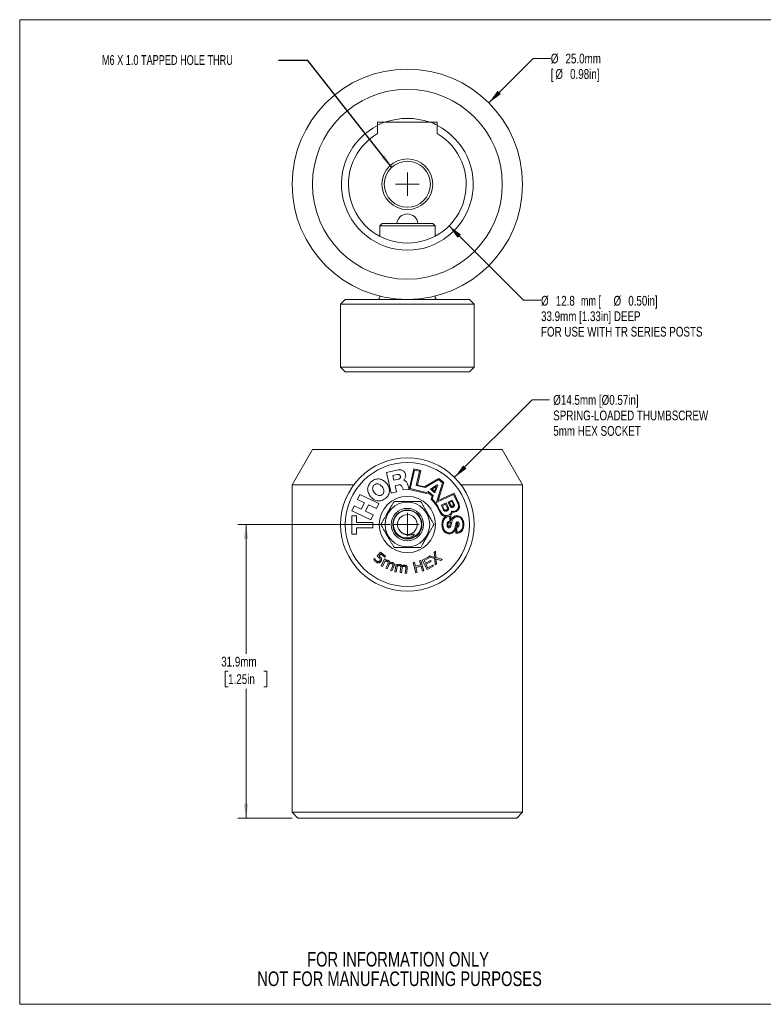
# Model space of a CAD drawing. Header units: millimetres. Extents: x 2 to 278, y 1 to 215.
# Tile 1 of 8: x 2 to 163, y 1 to 215. Entities that reach past the tile are written whole.
import ezdxf

# ---------------------------------------------------------------- set-up
doc = ezdxf.new("R2010")
doc.units = ezdxf.units.MM
doc.styles.add('SLDTEXTSTYLE0', font='TXT', dxfattribs={"width": 0.75})
doc.styles.add('SLDTEXTSTYLE2', font='TXT', dxfattribs={"width": 0.6875})
doc.styles.add('SLDTEXTSTYLE3', font='TXT', dxfattribs={"width": 0.7})
doc.dimstyles.new('SLDDIMSTYLE0', dxfattribs={"dimtxt": 2.116667, "dimasz": 3.175, "dimexe": 0, "dimexo": 0.0625, "dimgap": 0.529167, "dimtad": 0, "dimtih": 1, "dimtoh": 1, "dimdec": 1, "dimlfac": 0.5, "dimrnd": 1e-09, "dimzin": 12, "dimdsep": 46, "dimtxsty": 'SLDTEXTSTYLE0', "dimsah": 1, "dimcen": 0.09, "dimadec": 0, "dimazin": 3, "dimtfac": 1, "dimtdec": 1, "dimtofl": 0, "dimtmove": 0, "dimatfit": 3, "dimfxl": 1, "dimfrac": 2, "dimtolj": 1, "dimtzin": 12, "dimarcsym": 0})
doc.dimstyles.new('SLDDIMSTYLE1', dxfattribs={"dimtxt": 2.116667, "dimasz": 3.175, "dimexe": 0, "dimexo": 0.0625, "dimgap": 0.529167, "dimtad": 0, "dimtih": 1, "dimtoh": 1, "dimdec": 1, "dimlfac": 0.5, "dimrnd": 1e-09, "dimzin": 12, "dimdsep": 46, "dimtxsty": 'SLDTEXTSTYLE0', "dimsah": 1, "dimcen": 0, "dimadec": 0, "dimazin": 3, "dimtfac": 1, "dimtdec": 1, "dimtofl": 0, "dimtmove": 0, "dimatfit": 3, "dimfxl": 1, "dimfrac": 2, "dimtolj": 1, "dimtzin": 12, "dimarcsym": 0})
doc.dimstyles.new('SLDDIMSTYLE2', dxfattribs={"dimtxt": 2.116667, "dimasz": 3.175, "dimexe": 0, "dimexo": 0.0625, "dimgap": 0.529167, "dimtad": 0, "dimtih": 1, "dimtoh": 1, "dimdec": 1, "dimlfac": 0.5, "dimrnd": 1e-09, "dimzin": 12, "dimdsep": 46, "dimtxsty": 'SLDTEXTSTYLE0', "dimsah": 1, "dimcen": 0, "dimadec": 0, "dimazin": 3, "dimtfac": 1, "dimtdec": 1, "dimtofl": 0, "dimtmove": 0, "dimatfit": 3, "dimfxl": 1, "dimfrac": 2, "dimtolj": 1, "dimtzin": 12, "dimarcsym": 0})
doc.dimstyles.new('SLDDIMSTYLE3', dxfattribs={"dimtxt": 2.116667, "dimasz": 3.175, "dimexe": 0, "dimexo": 0.0625, "dimgap": 0.529167, "dimtad": 0, "dimtih": 1, "dimtoh": 1, "dimdec": 1, "dimlfac": 0.5, "dimrnd": 1e-09, "dimzin": 12, "dimdsep": 46, "dimtxsty": 'SLDTEXTSTYLE0', "dimsah": 1, "dimcen": 0, "dimadec": 0, "dimazin": 3, "dimtfac": 1, "dimtdec": 1, "dimtofl": 0, "dimtmove": 0, "dimatfit": 3, "dimfxl": 1, "dimfrac": 2, "dimtolj": 1, "dimtzin": 12, "dimarcsym": 0})
doc.dimstyles.new('SLDDIMSTYLE4', dxfattribs={"dimtxt": 0.18, "dimasz": 3.175, "dimexe": 0, "dimexo": 0.0625, "dimgap": 0, "dimtad": 0, "dimtih": 1, "dimtoh": 1, "dimdec": 0, "dimrnd": 1e-09, "dimzin": 0, "dimdsep": 46, "dimtxsty": 'Standard', "dimsah": 1, "dimcen": 0.09, "dimadec": 0, "dimazin": 0, "dimtfac": 3.175, "dimtdec": 0, "dimtofl": 0, "dimtmove": 0, "dimatfit": 3, "dimfxl": 1, "dimfrac": 2, "dimtolj": 1, "dimtzin": 0, "dimarcsym": 0})

# ---------------------------------------------------------------- blocks, each defined once
blk = doc.blocks.new('SW_NOTE_3')
at = {"color": 0, "linetype": 'Continuous', "lineweight": 0, "char_height": 3.175, "attachment_point": 2, "style": 'SLDTEXTSTYLE0'}
for s, insert in [('FOR INFORMATION ONLY', (25.05, 4.09)), ('NOT FOR MANUFACTURING PURPOSES', (25.38, -0.14))]:
    blk.add_mtext(s, dxfattribs=dict(at, insert=insert))
blk = doc.blocks.new('_D')
at = {"color": 8, "linetype": 'Continuous', "lineweight": 0}
for p, q in [((81.88, 105.06), (48.91, 105.06)), ((50.69, 105.06), (50.69, 76.98)), ((46.81, 73.19), (46.17, 73.19)), ((46.17, 73.19), (46.17, 69.83)), ((54.57, 73.19), (55.21, 73.19)), ((55.21, 73.19), (55.21, 69.83)), ((46.17, 69.83), (46.81, 69.83)), ((50.69, 41.32), (50.69, 69.4)), ((55.21, 69.83), (54.57, 69.83)), ((60.69, 41.32), (48.91, 41.32))]:
    blk.add_line(p, q, dxfattribs=at)
for points in [[(50.69, 105.06), (50.18, 101.89), (51.2, 101.89)], [(50.69, 41.32), (51.2, 44.49), (50.18, 44.49)]]:
    blk.add_solid(points, dxfattribs=at)
at = {"color": 8, "linetype": 'Continuous', "lineweight": 0, "char_height": 2.117, "attachment_point": 1, "style": 'SLDTEXTSTYLE0'}
for s, insert in [('31.9mm', (45.31, 76.35)), ('1.25in', (46.81, 72.56))]:
    blk.add_mtext(s, dxfattribs=dict(at, insert=insert))
blk = doc.blocks.new('_D_1')
at = {"color": 8, "linetype": 'Continuous', "lineweight": 0}
for p, q in [((95.93, 115.3), (112.74, 132.11)), ((112.74, 132.11), (116.55, 132.11))]:
    blk.add_line(p, q, dxfattribs=at)
blk.add_solid([(95.93, 115.3), (98.53, 117.19), (97.82, 117.9)], dxfattribs=at)
at = {"color": 8, "linetype": 'Continuous', "lineweight": 0, "char_height": 2.1167, "attachment_point": 1, "style": 'SLDTEXTSTYLE0'}
for s, insert in [('Ø14.5mm [Ø0.57in]', (117.34, 133.16)), ('SPRING-LOADED THUMBSCREW', (117.34, 129.79)), ('5mm HEX SOCKET', (117.34, 126.43))]:
    blk.add_mtext(s, dxfattribs=dict(at, insert=insert))
blk = doc.blocks.new('SW_CENTERMARKSYMBOL_0')
at = {"color": 0, "linetype": 'Continuous', "lineweight": 0}
for q in [(0, 2.54), (-2.54, 0), (0, -2.54), (2.54, 0)]:
    blk.add_line((0, 0), q, dxfattribs=at)
blk = doc.blocks.new('_D_2')
at = {"color": 7, "linetype": 'Continuous', "lineweight": 0}
for p, q in [((94.73, 169.89), (110.88, 153.73)), ((110.88, 153.73), (114.69, 153.73))]:
    blk.add_line(p, q, dxfattribs=at)
blk.add_solid([(94.73, 169.89), (96.61, 167.28), (97.33, 168)], dxfattribs=at)
at = {"color": 7, "linetype": 'Continuous', "lineweight": 0, "attachment_point": 1}
for s, insert, char_height, style in [('%%c', (114.69, 154.69), 2.117, 'SLDTEXTSTYLE0'), ('12.8', (117.89, 154.69), 2.117, 'SLDTEXTSTYLE0'), ('mm [', (123.36, 154.69), 2.117, 'SLDTEXTSTYLE2'), ('%%c', (130.42, 154.69), 2.117, 'SLDTEXTSTYLE0'), ('0.50in]', (133.62, 154.69), 2.117, 'SLDTEXTSTYLE0'), ('33.9mm [1.33in] DEEP', (114.69, 151.33), 2.1167, 'SLDTEXTSTYLE0'), ('FOR USE WITH TR SERIES POSTS', (114.69, 147.97), 2.1167, 'SLDTEXTSTYLE0')]:
    blk.add_mtext(s, dxfattribs=dict(at, insert=insert, char_height=char_height, style=style))
blk = doc.blocks.new('_D_3')
at = {"color": 7, "linetype": 'Continuous', "lineweight": 0}
for p, q in [((103.37, 196.6), (113, 206.23)), ((113, 206.23), (116.81, 206.23))]:
    blk.add_line(p, q, dxfattribs=at)
blk.add_solid([(103.37, 196.6), (105.97, 198.48), (105.26, 199.2)], dxfattribs=at)
at = {"color": 7, "linetype": 'Continuous', "lineweight": 0, "attachment_point": 1, "style": 'SLDTEXTSTYLE0'}
for s, insert, char_height in [('%%c', (116.81, 207.27), 2.117), ('25.0mm', (120.01, 207.27), 2.117), ('[', (116.81, 203.91), 2.12), ('%%c', (117.8, 203.91), 2.117), ('0.98in]', (121, 203.91), 2.117)]:
    blk.add_mtext(s, dxfattribs=dict(at, insert=insert, char_height=char_height))
blk = doc.blocks.new('SW_CENTERMARKSYMBOL_1')
at = {"color": 0, "linetype": 'Continuous', "lineweight": 0}
for q in [(0, 2.54), (-2.54, 0), (0, -2.54), (2.54, 0)]:
    blk.add_line((0, 0), q, dxfattribs=at)

msp = doc.modelspace()

# ---------------------------------------------------------------- linework, layer by layer
at = {"color": 7, "linetype": 'Continuous', "lineweight": 0}
for p, q in [((1.58, 214.65), (277.99, 214.65)), ((1.58, 214.65), (1.58, 0.9)), ((79.24, 191.68), (79.24, 192.38)), ((79.24, 192.38), (80.87, 192.38)), ((90.52, 192.38), (92.14, 192.38)), ((92.14, 191.68), (92.14, 192.38)), ((80.2, 170.43), (79.69, 169.92)), ((79.69, 169.92), (79.69, 167.64)), ((91.69, 169.92), (79.69, 169.92)), ((91.18, 170.43), (80.2, 170.43)), ((91.69, 169.92), (91.18, 170.43)), ((91.69, 167.64), (91.69, 169.92)), ((72.23, 153.92), (71.21, 152.9)), ((99.15, 153.92), (72.23, 153.92)), ((79.69, 154.65), (79.69, 154.43)), ((91.69, 154.43), (91.69, 154.65)), ((100.17, 152.9), (99.15, 153.92)), ((71.21, 152.9), (71.21, 139.19)), ((100.17, 152.9), (71.21, 152.9)), ((100.17, 139.19), (100.17, 152.9)), ((71.21, 139.19), (72.23, 138.17)), ((100.17, 139.19), (71.21, 139.19)), ((99.15, 138.17), (100.17, 139.19)), ((99.15, 138.17), (72.23, 138.17)), ((65.09, 121.32), (60.69, 113.7)), ((65.09, 121.32), (85.69, 121.32)), ((85.69, 121.32), (106.29, 121.32)), ((110.69, 113.7), (106.29, 121.32)), ((81.16, 116.34), (83.44, 116.86)), ((82.17, 111.88), (81.16, 116.34)), ((83.46, 115.89), (82.53, 115.68)), ((82.53, 115.68), (82.76, 114.68)), ((87.08, 117.13), (86.05, 112.68)), ((86.33, 112.84), (87.27, 116.86)), ((88.59, 116.78), (87.08, 117.13)), ((87.27, 116.86), (88.31, 116.62)), ((88.31, 116.62), (87.59, 113.51)), ((87.88, 113.6), (88.59, 116.78)), ((60.69, 113.7), (60.69, 42.59)), ((74.07, 113.7), (60.69, 113.7)), ((82.76, 114.68), (83.74, 114.9)), ((83.84, 113.64), (83.04, 113.45)), ((83.04, 113.45), (83.34, 112.15)), ((84.84, 114.69), (84.85, 114.67)), ((87.59, 113.51), (89.52, 113.06)), ((89.43, 113.25), (87.88, 113.6)), ((92.5, 115.07), (89.43, 113.25)), ((89.52, 113.06), (92.46, 114.82)), ((90.7, 112.72), (92.15, 113.67)), ((91.94, 113.29), (91.06, 112.71)), ((91.56, 112.31), (91.94, 113.29)), ((92.28, 113.57), (91.66, 111.95)), ((93.31, 114.13), (91.99, 109.84)), ((92.15, 113.67), (92.28, 113.57)), ((92.39, 110.25), (93.6, 114.19)), ((92.46, 114.82), (93.31, 114.13)), ((93.6, 114.19), (92.5, 115.07)), ((110.69, 113.7), (97.31, 113.7)), ((110.69, 42.59), (110.69, 113.7)), ((74.85, 110.52), (75.37, 111.6)), ((75.37, 111.6), (79.49, 109.63)), ((83.34, 112.15), (82.17, 111.88)), ((84.77, 112.59), (86.04, 112.68)), ((86.04, 112.99), (86.04, 112.68)), ((86.05, 112.68), (89.84, 111.76)), ((89.79, 112), (86.33, 112.84)), ((90.23, 112.22), (89.79, 112)), ((89.84, 111.76), (90.17, 111.96)), ((90.17, 111.96), (91.04, 111.27)), ((91.27, 111.39), (90.23, 112.22)), ((91.66, 111.95), (90.7, 112.72)), ((91.04, 111.27), (90.82, 110.58)), ((91.06, 112.71), (91.56, 112.31)), ((91.06, 110.59), (91.27, 111.39)), ((91.99, 109.84), (95.7, 111.59)), ((95.81, 111.87), (92.39, 110.25)), ((95.7, 111.59), (96.5, 109.92)), ((96.64, 110.08), (95.81, 111.87)), ((74.18, 109.1), (73.66, 108.02)), ((74.18, 109.1), (75.68, 108.38)), ((76.36, 109.8), (74.85, 110.52)), ((75.68, 108.38), (76.36, 109.8)), ((77.28, 109.36), (76.6, 107.94)), ((78.98, 108.55), (77.28, 109.36)), ((79.49, 109.63), (78.98, 108.55)), ((93.05, 109.23), (94.09, 109.73)), ((93.51, 108.27), (93.05, 109.23)), ((93.99, 109.45), (93.32, 109.13)), ((93.32, 109.13), (93.67, 108.41)), ((94.33, 108.73), (93.99, 109.45)), ((94.09, 109.73), (94.55, 108.77)), ((94.52, 109.94), (95.42, 110.37)), ((94.94, 109.07), (94.52, 109.94)), ((95.31, 110.09), (94.79, 109.84)), ((94.79, 109.84), (95.09, 109.23)), ((95.6, 109.48), (95.31, 110.09)), ((95.42, 110.37), (95.84, 109.51)), ((73.66, 108.02), (74.59, 107.58)), ((73.66, 102.96), (73.66, 106.93)), ((73.66, 106.93), (74.67, 106.93)), ((77.79, 106.05), (74.59, 107.58)), ((74.67, 106.93), (74.67, 105.52)), ((76.6, 107.94), (78.3, 107.13)), ((78.3, 107.13), (77.79, 106.05)), ((92.78, 107.67), (92.46, 108.32)), ((92.89, 107.9), (92.63, 108.42)), ((95.12, 105.89), (95.12, 107.28)), ((74.67, 105.52), (78.22, 105.52)), ((78.22, 105.52), (78.22, 104.32)), ((82.64, 105.06), (83.55, 105.06)), ((94.58, 106.8), (94.93, 106.8)), ((94.93, 106.8), (94.93, 105.77)), ((74.67, 102.96), (73.66, 102.96)), ((74.67, 104.32), (74.67, 102.96)), ((78.22, 104.32), (74.67, 104.32)), ((96.21, 104.41), (96.2, 103.16)), ((96.42, 103.39), (96.42, 104.47)), ((79.14, 98.18), (79.89, 99.07)), ((79.95, 98.68), (79.56, 98.2)), ((79.89, 99.07), (80.94, 98.2)), ((80.77, 98), (79.95, 98.68)), ((91.49, 99.01), (91.77, 99.24)), ((91.62, 97.93), (91.49, 99.01)), ((91.77, 99.24), (91.88, 97.89)), ((78.39, 97.45), (78.59, 97.7)), ((78.59, 97.7), (78.61, 97.69)), ((80.03, 96.06), (80.75, 97.6)), ((80.82, 97.06), (80.29, 95.94)), ((80.75, 97.6), (81.02, 97.47)), ((80.94, 98.2), (80.77, 98)), ((81.02, 97.47), (80.93, 97.3)), ((81.04, 95.58), (81.45, 96.44)), ((81.76, 96.42), (81.3, 95.46)), ((83, 94.78), (83.23, 96.45)), ((83.23, 96.45), (83.52, 96.41)), ((83.52, 96.41), (83.49, 96.23)), ((86.97, 96.79), (87.25, 96.86)), ((87.55, 94.59), (86.97, 96.79)), ((87.25, 96.86), (87.48, 95.99)), ((87.48, 95.99), (88.58, 96.28)), ((88.35, 97.15), (88.64, 97.23)), ((88.58, 96.28), (88.35, 97.15)), ((88.64, 97.23), (89.23, 95.03)), ((88.93, 97.35), (90.29, 98.05)), ((89.98, 95.32), (88.93, 97.35)), ((90.41, 97.82), (89.31, 97.25)), ((89.31, 97.25), (89.6, 96.7)), ((89.6, 96.7), (90.69, 97.27)), ((90.82, 97.04), (89.72, 96.47)), ((89.72, 96.47), (90.12, 95.69)), ((90.12, 95.69), (91.22, 96.26)), ((90.29, 98.05), (90.41, 97.82)), ((90.32, 98.04), (90.6, 98.27)), ((91.62, 97.65), (90.32, 98.04)), ((90.6, 98.27), (91.62, 97.93)), ((90.69, 97.27), (90.82, 97.04)), ((91.22, 96.26), (91.34, 96.03)), ((91.73, 96.28), (91.62, 97.65)), ((92.02, 96.52), (91.73, 96.28)), ((91.88, 97.89), (93.21, 97.51)), ((91.88, 97.61), (92.02, 96.52)), ((92.93, 97.28), (91.88, 97.61)), ((93.21, 97.51), (92.93, 97.28)), ((80.29, 95.94), (80.03, 96.06)), ((81.3, 95.46), (81.04, 95.58)), ((82.05, 95.1), (82.46, 95.96)), ((82.31, 94.98), (82.05, 95.1)), ((82.78, 95.96), (82.31, 94.98)), ((83.29, 94.74), (83, 94.78)), ((83.46, 96.01), (83.29, 94.74)), ((84.1, 94.62), (84.23, 95.59)), ((84.39, 94.58), (84.1, 94.62)), ((84.54, 95.67), (84.39, 94.58)), ((85.2, 94.47), (85.33, 95.44)), ((85.49, 94.43), (85.2, 94.47)), ((85.64, 95.53), (85.49, 94.43)), ((88.65, 96.02), (87.55, 95.73)), ((87.55, 95.73), (87.84, 94.66)), ((87.84, 94.66), (87.55, 94.59)), ((88.94, 94.95), (88.65, 96.02)), ((89.23, 95.03), (88.94, 94.95)), ((91.34, 96.03), (89.98, 95.32)), ((60.69, 42.59), (61.96, 41.32)), ((60.69, 42.59), (85.69, 42.59)), ((85.69, 41.32), (61.96, 41.32)), ((85.69, 42.59), (110.69, 42.59)), ((109.42, 41.32), (85.69, 41.32)), ((109.42, 41.32), (110.69, 42.59)), ((277.99, 0.9), (1.58, 0.9))]:
    msp.add_line(p, q, dxfattribs=at)
for centre, radius in [((85.69, 178.92), 25), ((85.69, 178.92), 20.6), ((85.69, 178.92), 5.51), ((85.69, 178.92), 5), ((85.69, 105.06), 14.48), ((85.69, 105.06), 13.46), ((85.69, 105.06), 6.1), ((85.69, 105.06), 4.85), ((85.69, 105.06), 3.51), ((85.69, 105.06), 3.17)]:
    msp.add_circle(centre, radius, dxfattribs=at)
for centre, radius, start, end in [((85.69, 178.92), 14.35, 110.2729, 116.7153), ((85.69, 178.92), 14.3, 70.2855, 109.7145), ((85.69, 178.92), 14.35, 63.2847, 69.7271), ((85.69, 178.92), 14.3, 116.8178, 63.1822), ((85.69, 178.92), 12.78, 120.3294, 59.6706), ((85.69, 170.18), 2.29, 6.3794, 173.6206), ((79.18, 154.43), 0.508, 270, 0), ((92.2, 154.43), 0.508, 180, 270), ((85.53, 105.01), 7.68, 25.5419, 46.4845), ((85.71, 105.07), 7.68, 25.8149, 45.8759), ((85.69, 105.08), 3.05, 198.2582, 180.3941), ((85.69, 105.06), 2.15, 209.2049, 180), ((85.69, 105.06), 2.15, 180, 209.2049)]:
    msp.add_arc(centre, radius, start, end, dxfattribs=at)
for points, knots in [([(80.87, 192.38), (81.05, 192.38), (81.66, 192.38), (82.75, 192.38), (84.13, 192.38), (85.48, 192.38), (86.78, 192.38), (88.02, 192.38), (89.25, 192.38), (90.08, 192.38), (90.49, 192.38), (90.52, 192.38)], [0, 0, 0, 0, 0.05685, 0.198806, 0.341012, 0.482832, 0.610055, 0.737754, 0.865588, 0.992996, 1, 1, 1, 1]), ([(79.24, 189.95), (79.24, 190.13), (79.24, 190.71), (79.24, 191.29), (79.24, 191.68)], [0, 0, 0, 0, 0.31919, 1, 1, 1, 1]), ([(92.14, 189.95), (92.14, 190.13), (92.14, 190.71), (92.14, 191.29), (92.14, 191.68)], [0, 0, 0, 0, 0.31919, 1, 1, 1, 1]), ([(83.44, 116.86), (83.59, 116.89), (83.88, 116.94), (84.31, 116.91), (84.68, 116.79), (84.97, 116.59), (85.19, 116.31), (85.25, 116.08), (85.29, 115.96)], [0, 0, 0, 0, 0.194017, 0.380667, 0.558095, 0.695176, 0.838545, 1, 1, 1, 1]), ([(84.16, 115.55), (84.14, 115.6), (84.11, 115.71), (84, 115.83), (83.85, 115.9), (83.66, 115.93), (83.53, 115.9), (83.46, 115.89)], [0, 0, 0, 0, 0.19703, 0.371432, 0.543408, 0.760308, 1, 1, 1, 1]), ([(83.74, 114.9), (83.8, 114.92), (83.91, 114.95), (84.05, 115.04), (84.15, 115.17), (84.19, 115.35), (84.17, 115.48), (84.16, 115.55)], [0, 0, 0, 0, 0.21113, 0.392705, 0.559913, 0.763434, 1, 1, 1, 1]), ([(85.29, 115.96), (85.31, 115.83), (85.35, 115.56), (85.27, 115.19), (85.1, 114.89), (84.93, 114.75), (84.84, 114.69)], [0, 0, 0, 0, 0.282914, 0.557634, 0.773567, 1, 1, 1, 1]), ([(77.66, 111.17), (77.56, 111.31), (77.35, 111.6), (77.16, 112.07), (77.06, 112.56), (77.08, 113.06), (77.23, 113.55), (77.51, 114.03), (77.8, 114.29), (77.94, 114.42)], [0, 0, 0, 0, 0.146514, 0.285709, 0.419491, 0.55079, 0.690208, 0.837625, 1, 1, 1, 1]), ([(77.94, 114.42), (78.08, 114.52), (78.35, 114.71), (78.8, 114.89), (79.25, 114.97), (79.69, 114.94), (80.11, 114.82), (80.51, 114.62), (80.88, 114.33), (81.21, 113.98), (81.48, 113.59), (81.67, 113.16), (81.79, 112.73), (81.81, 112.29), (81.74, 111.85), (81.57, 111.43), (81.3, 111.04), (81.05, 110.82), (80.92, 110.7)], [0, 0, 0, 0, 0.069742, 0.133667, 0.193967, 0.252673, 0.311497, 0.371756, 0.434383, 0.500003, 0.56562, 0.628244, 0.688503, 0.747327, 0.806033, 0.866333, 0.930258, 1, 1, 1, 1]), ([(78.54, 113.68), (78.47, 113.61), (78.33, 113.48), (78.2, 113.23), (78.15, 112.98), (78.17, 112.66), (78.3, 112.31), (78.47, 112.07), (78.55, 111.95)], [0, 0, 0, 0, 0.154107, 0.291162, 0.421966, 0.554126, 0.771664, 1, 1, 1, 1]), ([(80.22, 113.28), (80.14, 113.37), (79.98, 113.56), (79.68, 113.77), (79.37, 113.89), (79.07, 113.91), (78.79, 113.85), (78.63, 113.73), (78.54, 113.68)], [0, 0, 0, 0, 0.1943385, 0.3816852, 0.5594858, 0.6963399, 0.8391068, 1, 1, 1, 1]), ([(84.7, 112.88), (84.66, 112.98), (84.6, 113.19), (84.47, 113.43), (84.32, 113.57), (84.18, 113.64), (84.02, 113.67), (83.9, 113.65), (83.84, 113.64)], [0, 0, 0, 0, 0.263917, 0.506461, 0.618999, 0.731592, 0.854415, 1, 1, 1, 1]), ([(84.85, 114.67), (84.93, 114.66), (85.11, 114.64), (85.32, 114.5), (85.5, 114.29), (85.64, 114.04), (85.71, 113.85), (85.74, 113.76)], [0, 0, 0, 0, 0.190618, 0.371374, 0.556447, 0.780842, 1, 1, 1, 1]), ([(85.74, 113.76), (85.76, 113.7), (85.8, 113.57), (85.87, 113.37), (85.95, 113.17), (86.01, 113.05), (86.04, 112.99)], [0, 0, 0, 0, 0.210098, 0.507199, 0.760802, 1, 1, 1, 1]), ([(80.92, 110.7), (80.76, 110.59), (80.46, 110.38), (79.96, 110.2), (79.45, 110.16), (78.96, 110.23), (78.48, 110.43), (78.03, 110.75), (77.79, 111.02), (77.66, 111.17)], [0, 0, 0, 0, 0.1553169, 0.2966843, 0.4302306, 0.5614436, 0.7011156, 0.8465487, 1, 1, 1, 1]), ([(78.55, 111.95), (78.64, 111.85), (78.8, 111.67), (79.1, 111.46), (79.4, 111.33), (79.7, 111.31), (79.98, 111.38), (80.15, 111.49), (80.23, 111.55)], [0, 0, 0, 0, 0.194326, 0.3816748, 0.5594884, 0.6963513, 0.8391188, 1, 1, 1, 1]), ([(80.23, 111.55), (80.31, 111.62), (80.45, 111.75), (80.58, 112), (80.63, 112.25), (80.6, 112.56), (80.48, 112.92), (80.31, 113.16), (80.22, 113.28)], [0, 0, 0, 0, 0.154117, 0.291175, 0.421982, 0.554141, 0.771678, 1, 1, 1, 1]), ([(84.77, 112.59), (84.75, 112.65), (84.73, 112.75), (84.71, 112.84), (84.7, 112.88)], [0, 0, 0, 0, 0.6502912, 1, 1, 1, 1]), ([(79.92, 105.06), (80.02, 105.23), (80.21, 105.57), (80.52, 106.11), (80.85, 106.67), (81.15, 107.19), (81.41, 107.65), (81.65, 108.05), (81.88, 108.46), (82.16, 108.94), (82.47, 109.48), (82.69, 109.87), (82.81, 110.06)], [0, 0, 0, 0, 0.108077, 0.216106, 0.328002, 0.439822, 0.516644, 0.593468, 0.672836, 0.752223, 0.875544, 1, 1, 1, 1]), ([(82.81, 110.06), (83.06, 110.06), (83.52, 110.06), (84.22, 110.06), (84.91, 110.06), (85.59, 110.06), (86.27, 110.06), (86.93, 110.06), (87.53, 110.06), (88.08, 110.06), (88.41, 110.06), (88.58, 110.06)], [0, 0, 0, 0, 0.138286, 0.253868, 0.369722, 0.485015, 0.595359, 0.70621, 0.816775, 0.908376, 1, 1, 1, 1]), ([(88.58, 110.06), (88.68, 109.89), (88.87, 109.55), (89.18, 109.02), (89.51, 108.46), (89.81, 107.94), (90.07, 107.48), (90.31, 107.07), (90.54, 106.66), (90.82, 106.19), (91.13, 105.65), (91.35, 105.26), (91.47, 105.06)], [0, 0, 0, 0, 0.108077, 0.216106, 0.328002, 0.439822, 0.516644, 0.593468, 0.672836, 0.752223, 0.875544, 1, 1, 1, 1]), ([(95.6, 108.83), (95.54, 108.81), (95.44, 108.77), (95.27, 108.78), (95.13, 108.84), (95.01, 108.94), (94.96, 109.03), (94.94, 109.07)], [0, 0, 0, 0, 0.233633, 0.429534, 0.609082, 0.811503, 1, 1, 1, 1]), ([(95.09, 109.23), (95.11, 109.19), (95.15, 109.12), (95.25, 109.04), (95.34, 109.01), (95.42, 109.01), (95.47, 109.03), (95.5, 109.04)], [0, 0, 0, 0, 0.263179, 0.536223, 0.679633, 0.829867, 1, 1, 1, 1]), ([(95.5, 109.04), (95.53, 109.06), (95.59, 109.09), (95.64, 109.17), (95.66, 109.27), (95.65, 109.38), (95.62, 109.45), (95.6, 109.48)], [0, 0, 0, 0, 0.210865, 0.389596, 0.561333, 0.773634, 1, 1, 1, 1]), ([(95.84, 109.51), (95.86, 109.44), (95.91, 109.31), (95.9, 109.13), (95.82, 109), (95.73, 108.9), (95.65, 108.86), (95.6, 108.83)], [0, 0, 0, 0, 0.26264, 0.514538, 0.654612, 0.812514, 1, 1, 1, 1]), ([(96.5, 109.92), (96.56, 109.81), (96.66, 109.6), (96.77, 109.27), (96.81, 108.96), (96.78, 108.69), (96.68, 108.47), (96.51, 108.26), (96.35, 108.17), (96.27, 108.12)], [0, 0, 0, 0, 0.173649, 0.343756, 0.50468, 0.61979, 0.734599, 0.857618, 1, 1, 1, 1]), ([(96.67, 108.12), (96.72, 108.18), (96.82, 108.31), (96.96, 108.54), (97.01, 108.81), (96.99, 109.08), (96.93, 109.37), (96.82, 109.71), (96.71, 109.95), (96.64, 110.08)], [0, 0, 0, 0, 0.112957, 0.234836, 0.380427, 0.489336, 0.624113, 0.792015, 1, 1, 1, 1]), ([(92.78, 107.67), (92.87, 107.53), (93.04, 107.26), (93.38, 106.98), (93.72, 106.82), (93.94, 106.82), (94.04, 106.81)], [0, 0, 0, 0, 0.310425, 0.600069, 0.808012, 1, 1, 1, 1]), ([(94.62, 107.09), (94.49, 107.05), (94.25, 106.96), (93.86, 107), (93.5, 107.18), (93.17, 107.48), (92.99, 107.76), (92.89, 107.9)], [0, 0, 0, 0, 0.192428, 0.364898, 0.537622, 0.757448, 1, 1, 1, 1]), ([(94.27, 108.01), (94.21, 107.99), (94.08, 107.94), (93.9, 107.95), (93.73, 108.01), (93.6, 108.12), (93.54, 108.22), (93.51, 108.27)], [0, 0, 0, 0, 0.237891, 0.435827, 0.615005, 0.814866, 1, 1, 1, 1]), ([(93.67, 108.41), (93.69, 108.36), (93.75, 108.27), (93.86, 108.18), (93.98, 108.15), (94.08, 108.15), (94.14, 108.18), (94.18, 108.19)], [0, 0, 0, 0, 0.255402, 0.523999, 0.668505, 0.822947, 1, 1, 1, 1]), ([(94.18, 108.19), (94.22, 108.21), (94.3, 108.26), (94.37, 108.36), (94.4, 108.48), (94.39, 108.61), (94.35, 108.69), (94.33, 108.73)], [0, 0, 0, 0, 0.2191706, 0.4020317, 0.5732109, 0.7805925, 1, 1, 1, 1]), ([(94.55, 108.77), (94.58, 108.7), (94.64, 108.55), (94.61, 108.34), (94.53, 108.2), (94.42, 108.09), (94.32, 108.04), (94.27, 108.01)], [0, 0, 0, 0, 0.258004, 0.507895, 0.648867, 0.809076, 1, 1, 1, 1]), ([(95.28, 107.99), (95.27, 107.88), (95.25, 107.66), (95.08, 107.39), (94.87, 107.2), (94.71, 107.13), (94.62, 107.09)], [0, 0, 0, 0, 0.285151, 0.557726, 0.774206, 1, 1, 1, 1]), ([(95.12, 107.28), (95.16, 107.32), (95.26, 107.39), (95.36, 107.58), (95.38, 107.71), (95.4, 107.79)], [0, 0, 0, 0, 0.301017, 0.598637, 1, 1, 1, 1]), ([(95.2, 106.08), (95.28, 106.22), (95.44, 106.47), (95.75, 106.76), (96.08, 106.92), (96.41, 106.96), (96.74, 106.93), (96.95, 106.85), (97.06, 106.81)], [0, 0, 0, 0, 0.212597, 0.39594, 0.563969, 0.697006, 0.840046, 1, 1, 1, 1]), ([(96.27, 108.12), (96.19, 108.06), (96.03, 107.95), (95.75, 107.9), (95.5, 107.92), (95.36, 107.97), (95.28, 107.99)], [0, 0, 0, 0, 0.283878, 0.55761, 0.775489, 1, 1, 1, 1]), ([(95.4, 107.79), (95.47, 107.77), (95.61, 107.73), (95.76, 107.74), (95.83, 107.75)], [0, 0, 0, 0, 0.531691, 1, 1, 1, 1]), ([(95.83, 107.75), (95.91, 107.77), (96.09, 107.8), (96.38, 107.91), (96.56, 108.04), (96.67, 108.12)], [0, 0, 0, 0, 0.2869248, 0.5649465, 1, 1, 1, 1]), ([(82.81, 100.06), (82.71, 100.23), (82.51, 100.57), (82.2, 101.11), (81.88, 101.67), (81.58, 102.19), (81.31, 102.65), (81.08, 103.05), (80.84, 103.46), (80.57, 103.94), (80.26, 104.48), (80.03, 104.87), (79.92, 105.06)], [0, 0, 0, 0, 0.108078, 0.216106, 0.328001, 0.439822, 0.516644, 0.593468, 0.672836, 0.752223, 0.875544, 1, 1, 1, 1]), ([(82.64, 105.06), (82.65, 104.91), (82.66, 104.6), (82.77, 104.16), (82.95, 103.73), (83.2, 103.32), (83.51, 102.96), (83.89, 102.64), (84.32, 102.39), (84.78, 102.23), (85.26, 102.14), (85.73, 102.14), (86.19, 102.23), (86.6, 102.39), (86.91, 102.58), (87.08, 102.74), (87.16, 102.84), (87.18, 102.89), (87.19, 102.92), (87.18, 102.94), (87.17, 102.95), (87.15, 102.96), (87.1, 102.97), (86.91, 102.93), (86.59, 102.83), (86.15, 102.77), (85.68, 102.77), (85.21, 102.87), (84.77, 103.05), (84.39, 103.3), (84.07, 103.61), (83.9, 103.87), (83.82, 104.02)], [0, 0, 0, 0, 0.044043, 0.089172, 0.133218, 0.178372, 0.225471, 0.273945, 0.320921, 0.369329, 0.414993, 0.462129, 0.505369, 0.550089, 0.589547, 0.609237, 0.619091, 0.624037, 0.626527, 0.627756, 0.628988, 0.630489, 0.633098, 0.644037, 0.686984, 0.730003, 0.774008, 0.821272, 0.870436, 0.910721, 0.95242, 1, 1, 1, 1]), ([(91.47, 105.06), (91.37, 104.89), (91.17, 104.55), (90.86, 104.02), (90.54, 103.46), (90.24, 102.94), (89.97, 102.48), (89.74, 102.07), (89.5, 101.66), (89.23, 101.19), (88.92, 100.65), (88.69, 100.26), (88.58, 100.06)], [0, 0, 0, 0, 0.108077, 0.216106, 0.328002, 0.439822, 0.516644, 0.593468, 0.672836, 0.752223, 0.875544, 1, 1, 1, 1]), ([(94.04, 106.81), (93.96, 106.77), (93.79, 106.68), (93.57, 106.44), (93.4, 106.14), (93.28, 105.79), (93.21, 105.4), (93.21, 105.11), (93.2, 104.96)], [0, 0, 0, 0, 0.126547, 0.273096, 0.44595, 0.604952, 0.788334, 1, 1, 1, 1]), ([(93.2, 104.96), (93.22, 104.77), (93.24, 104.39), (93.43, 103.88), (93.71, 103.49), (94.03, 103.23), (94.38, 103.08), (94.62, 103.06), (94.75, 103.05)], [0, 0, 0, 0, 0.21449, 0.410846, 0.59265, 0.728721, 0.862713, 1, 1, 1, 1]), ([(93.4, 105.05), (93.4, 105.2), (93.42, 105.5), (93.54, 105.92), (93.73, 106.27), (93.98, 106.53), (94.26, 106.71), (94.47, 106.77), (94.58, 106.8)], [0, 0, 0, 0, 0.199597, 0.389506, 0.57036, 0.709261, 0.850221, 1, 1, 1, 1]), ([(94.84, 103.26), (94.71, 103.26), (94.45, 103.28), (94.11, 103.42), (93.84, 103.65), (93.64, 103.94), (93.5, 104.28), (93.41, 104.65), (93.4, 104.91), (93.4, 105.05)], [0, 0, 0, 0, 0.155765, 0.293393, 0.423824, 0.555079, 0.697858, 0.846794, 1, 1, 1, 1]), ([(94.93, 105.77), (94.85, 105.76), (94.7, 105.75), (94.51, 105.65), (94.38, 105.49), (94.3, 105.26), (94.3, 105.09), (94.29, 104.99)], [0, 0, 0, 0, 0.210708, 0.385023, 0.548448, 0.756707, 1, 1, 1, 1]), ([(94.29, 104.99), (94.3, 104.91), (94.3, 104.76), (94.37, 104.54), (94.49, 104.4), (94.61, 104.34), (94.68, 104.34), (94.71, 104.33)], [0, 0, 0, 0, 0.277055, 0.534547, 0.763848, 0.877103, 1, 1, 1, 1]), ([(94.69, 104.6), (94.67, 104.61), (94.62, 104.62), (94.56, 104.66), (94.52, 104.71), (94.49, 104.78), (94.48, 104.89), (94.5, 105.03), (94.52, 105.13), (94.54, 105.18)], [0, 0, 0, 0, 0.105866, 0.200197, 0.290612, 0.387171, 0.541964, 0.742416, 1, 1, 1, 1]), ([(94.54, 105.18), (94.55, 105.23), (94.58, 105.32), (94.65, 105.44), (94.72, 105.51), (94.83, 105.57), (94.96, 105.59), (95.06, 105.59), (95.12, 105.59)], [0, 0, 0, 0, 0.198053, 0.356085, 0.488391, 0.609059, 0.798422, 1, 1, 1, 1]), ([(95.12, 105.59), (95.08, 105.47), (95.01, 105.23), (94.9, 104.93), (94.82, 104.72), (94.75, 104.63), (94.72, 104.61), (94.7, 104.6), (94.69, 104.6), (94.69, 104.6)], [0, 0, 0, 0, 0.353437, 0.664628, 0.88923, 0.957692, 0.973945, 0.987623, 1, 1, 1, 1]), ([(94.71, 104.33), (94.76, 104.34), (94.84, 104.35), (94.95, 104.43), (95.03, 104.56), (95.12, 104.77), (95.2, 105.1), (95.27, 105.37), (95.31, 105.52)], [0, 0, 0, 0, 0.0895006, 0.1784217, 0.2796602, 0.3976289, 0.6792826, 1, 1, 1, 1]), ([(95.2, 106.08), (95.19, 106.04), (95.16, 105.98), (95.13, 105.92), (95.12, 105.89)], [0, 0, 0, 0, 0.556935, 1, 1, 1, 1]), ([(95.31, 105.52), (95.35, 105.63), (95.41, 105.85), (95.55, 106.16), (95.73, 106.41), (95.95, 106.6), (96.21, 106.71), (96.4, 106.72), (96.5, 106.73)], [0, 0, 0, 0, 0.187841, 0.372987, 0.55124, 0.689571, 0.83488, 1, 1, 1, 1]), ([(96.57, 105.65), (96.53, 105.65), (96.45, 105.63), (96.36, 105.55), (96.29, 105.42), (96.21, 105.21), (96.13, 104.88), (96.06, 104.6), (96.03, 104.45)], [0, 0, 0, 0, 0.080197, 0.163972, 0.263842, 0.382893, 0.670669, 1, 1, 1, 1]), ([(96.2, 103.16), (96.3, 103.16), (96.51, 103.16), (96.83, 103.21), (97.16, 103.33), (97.44, 103.52), (97.66, 103.8), (97.81, 104.13), (97.92, 104.56), (97.93, 104.88), (97.93, 105.06)], [0, 0, 0, 0, 0.1009667, 0.2110424, 0.3263226, 0.4481365, 0.5538552, 0.675629, 0.8215986, 1, 1, 1, 1]), ([(96.27, 104.69), (96.3, 104.81), (96.35, 105), (96.4, 105.22), (96.45, 105.33), (96.48, 105.38), (96.52, 105.41), (96.55, 105.42), (96.56, 105.42)], [0, 0, 0, 0, 0.449123, 0.734078, 0.826996, 0.895059, 0.948104, 1, 1, 1, 1]), ([(96.42, 104.47), (96.47, 104.47), (96.55, 104.47), (96.66, 104.51), (96.75, 104.58), (96.84, 104.7), (96.91, 104.89), (96.92, 105.05), (96.92, 105.13)], [0, 0, 0, 0, 0.13742, 0.258594, 0.373662, 0.490015, 0.737396, 1, 1, 1, 1]), ([(97.75, 105.04), (97.74, 104.89), (97.73, 104.59), (97.6, 104.16), (97.39, 103.82), (97.11, 103.57), (96.79, 103.42), (96.55, 103.4), (96.42, 103.39)], [0, 0, 0, 0, 0.192764, 0.379886, 0.558959, 0.697233, 0.840615, 1, 1, 1, 1]), ([(96.65, 105.05), (96.64, 105.01), (96.64, 104.94), (96.62, 104.84), (96.59, 104.77), (96.52, 104.72), (96.47, 104.71), (96.44, 104.7)], [0, 0, 0, 0, 0.269687, 0.474992, 0.635132, 0.80436, 1, 1, 1, 1]), ([(96.5, 106.73), (96.6, 106.72), (96.81, 106.71), (97.08, 106.59), (97.3, 106.41), (97.49, 106.15), (97.64, 105.83), (97.73, 105.44), (97.74, 105.18), (97.75, 105.04)], [0, 0, 0, 0, 0.134336, 0.25663, 0.375217, 0.495371, 0.66102, 0.831244, 1, 1, 1, 1]), ([(96.56, 105.42), (96.56, 105.42), (96.57, 105.42), (96.57, 105.41), (96.59, 105.4), (96.61, 105.36), (96.63, 105.27), (96.64, 105.16), (96.65, 105.09), (96.65, 105.05)], [0, 0, 0, 0, 0.017395, 0.036502, 0.058671, 0.14729, 0.410219, 0.723502, 1, 1, 1, 1]), ([(96.92, 105.13), (96.92, 105.19), (96.91, 105.31), (96.86, 105.48), (96.76, 105.59), (96.66, 105.64), (96.6, 105.65), (96.57, 105.65)], [0, 0, 0, 0, 0.2565053, 0.5100684, 0.7457432, 0.8661653, 1, 1, 1, 1]), ([(97.93, 105.06), (97.92, 105.24), (97.91, 105.56), (97.78, 106), (97.58, 106.35), (97.35, 106.63), (97.15, 106.75), (97.06, 106.81)], [0, 0, 0, 0, 0.257783, 0.474647, 0.660352, 0.846828, 1, 1, 1, 1]), ([(94.75, 103.05), (94.9, 103.05), (95.18, 103.07), (95.55, 103.23), (95.84, 103.5), (96.06, 103.9), (96.15, 104.21), (96.2, 104.38)], [0, 0, 0, 0, 0.208194, 0.382385, 0.547554, 0.757629, 1, 1, 1, 1]), ([(96.03, 104.45), (95.99, 104.34), (95.93, 104.12), (95.79, 103.81), (95.61, 103.56), (95.39, 103.38), (95.13, 103.27), (94.94, 103.26), (94.84, 103.26)], [0, 0, 0, 0, 0.189589, 0.375116, 0.55318, 0.691269, 0.836107, 1, 1, 1, 1]), ([(96.2, 104.38), (96.2, 104.39), (96.21, 104.4), (96.21, 104.41), (96.21, 104.41)], [0, 0, 0, 0, 0.558116, 1, 1, 1, 1]), ([(96.44, 104.7), (96.41, 104.7), (96.35, 104.69), (96.3, 104.69), (96.27, 104.69)], [0, 0, 0, 0, 0.517447, 1, 1, 1, 1]), ([(88.58, 100.06), (88.41, 100.06), (88.08, 100.06), (87.53, 100.06), (86.93, 100.06), (86.27, 100.06), (85.59, 100.06), (84.91, 100.06), (84.22, 100.06), (83.52, 100.06), (83.06, 100.06), (82.81, 100.06)], [0, 0, 0, 0, 0.091624, 0.183225, 0.29379, 0.404641, 0.514985, 0.630278, 0.746132, 0.861714, 1, 1, 1, 1]), ([(78.8, 96.94), (78.71, 97.02), (78.54, 97.17), (78.43, 97.37), (78.39, 97.45)], [0, 0, 0, 0, 0.559877, 1, 1, 1, 1]), ([(78.61, 97.69), (78.66, 97.57), (78.74, 97.36), (78.9, 97.21), (78.96, 97.14)], [0, 0, 0, 0, 0.560029, 1, 1, 1, 1]), ([(79.41, 96.71), (79.35, 96.71), (79.22, 96.71), (79, 96.78), (78.88, 96.88), (78.8, 96.94)], [0, 0, 0, 0, 0.280114, 0.560253, 1, 1, 1, 1]), ([(78.96, 97.14), (79.03, 97.09), (79.15, 97.01), (79.29, 97), (79.35, 96.99)], [0, 0, 0, 0, 0.560699, 1, 1, 1, 1]), ([(79.52, 97.9), (79.45, 97.96), (79.33, 98.06), (79.2, 98.14), (79.14, 98.18)], [0, 0, 0, 0, 0.5599307, 1, 1, 1, 1]), ([(79.35, 96.99), (79.43, 97.01), (79.56, 97.05), (79.65, 97.15), (79.69, 97.19)], [0, 0, 0, 0, 0.557914, 1, 1, 1, 1]), ([(79.93, 97), (79.89, 96.96), (79.81, 96.88), (79.64, 96.76), (79.5, 96.73), (79.41, 96.71)], [0, 0, 0, 0, 0.280522, 0.560983, 1, 1, 1, 1]), ([(79.79, 97.54), (79.76, 97.62), (79.69, 97.76), (79.57, 97.86), (79.52, 97.9)], [0, 0, 0, 0, 0.5579331, 1, 1, 1, 1]), ([(79.56, 98.2), (79.6, 98.18), (79.66, 98.13), (79.73, 98.08), (79.75, 98.05)], [0, 0, 0, 0, 0.559998, 1, 1, 1, 1]), ([(79.69, 97.19), (79.74, 97.25), (79.81, 97.36), (79.8, 97.48), (79.79, 97.54)], [0, 0, 0, 0, 0.560215, 1, 1, 1, 1]), ([(79.75, 98.05), (79.84, 97.98), (79.99, 97.85), (80.06, 97.66), (80.09, 97.58)], [0, 0, 0, 0, 0.560746, 1, 1, 1, 1]), ([(80.09, 97.58), (80.1, 97.52), (80.12, 97.41), (80.07, 97.2), (79.98, 97.07), (79.93, 97)], [0, 0, 0, 0, 0.280074, 0.560181, 1, 1, 1, 1]), ([(81.34, 97.03), (81.3, 97.05), (81.2, 97.09), (81.02, 97.09), (80.9, 97.07), (80.82, 97.06)], [0, 0, 0, 0, 0.279721, 0.559749, 1, 1, 1, 1]), ([(80.93, 97.3), (80.99, 97.31), (81.1, 97.33), (81.31, 97.34), (81.45, 97.29), (81.54, 97.26)], [0, 0, 0, 0, 0.280618, 0.561126, 1, 1, 1, 1]), ([(81.56, 96.79), (81.55, 96.82), (81.54, 96.89), (81.46, 96.97), (81.39, 97.01), (81.34, 97.03)], [0, 0, 0, 0, 0.279612, 0.559149, 1, 1, 1, 1]), ([(81.45, 96.44), (81.48, 96.5), (81.53, 96.61), (81.55, 96.74), (81.56, 96.79)], [0, 0, 0, 0, 0.561326, 1, 1, 1, 1]), ([(81.54, 97.26), (81.59, 97.23), (81.68, 97.18), (81.79, 97.07), (81.85, 96.95), (81.86, 96.86), (81.86, 96.82)], [0, 0, 0, 0, 0.280221, 0.559973, 0.780015, 1, 1, 1, 1]), ([(81.82, 96.58), (81.81, 96.55), (81.79, 96.49), (81.77, 96.44), (81.76, 96.42)], [0, 0, 0, 0, 0.560006, 1, 1, 1, 1]), ([(82.35, 96.55), (82.31, 96.57), (82.21, 96.61), (82.03, 96.61), (81.9, 96.59), (81.82, 96.58)], [0, 0, 0, 0, 0.279693, 0.559701, 1, 1, 1, 1]), ([(81.86, 96.82), (81.93, 96.83), (82.06, 96.85), (82.29, 96.87), (82.45, 96.81), (82.55, 96.78)], [0, 0, 0, 0, 0.280709, 0.561241, 1, 1, 1, 1]), ([(82.57, 96.31), (82.56, 96.34), (82.55, 96.4), (82.47, 96.49), (82.4, 96.53), (82.35, 96.55)], [0, 0, 0, 0, 0.279415, 0.559111, 1, 1, 1, 1]), ([(82.46, 95.96), (82.49, 96.02), (82.54, 96.13), (82.56, 96.25), (82.57, 96.31)], [0, 0, 0, 0, 0.56135, 1, 1, 1, 1]), ([(82.55, 96.78), (82.6, 96.75), (82.71, 96.69), (82.83, 96.55), (82.89, 96.37), (82.86, 96.16), (82.81, 96.03), (82.78, 95.96)], [0, 0, 0, 0, 0.187024, 0.373382, 0.559511, 0.779485, 1, 1, 1, 1]), ([(83.49, 96.23), (83.6, 96.29), (83.74, 96.37), (83.94, 96.41), (84.04, 96.4), (84.08, 96.4)], [0, 0, 0, 0, 0.559566, 0.77978, 1, 1, 1, 1]), ([(84.08, 96.4), (84.14, 96.38), (84.24, 96.36), (84.38, 96.28), (84.47, 96.17), (84.5, 96.09), (84.52, 96.05)], [0, 0, 0, 0, 0.280196, 0.55979, 0.779899, 1, 1, 1, 1]), ([(84.52, 96.05), (84.57, 96.08), (84.69, 96.15), (84.86, 96.22), (85.02, 96.26), (85.13, 96.25), (85.18, 96.24)], [0, 0, 0, 0, 0.280191, 0.560132, 0.78003, 1, 1, 1, 1]), ([(85.18, 96.24), (85.24, 96.23), (85.36, 96.21), (85.52, 96.11), (85.62, 95.94), (85.66, 95.74), (85.65, 95.6), (85.64, 95.53)], [0, 0, 0, 0, 0.186983, 0.373245, 0.559468, 0.779479, 1, 1, 1, 1]), ([(83.96, 96.15), (83.91, 96.15), (83.81, 96.15), (83.64, 96.1), (83.53, 96.04), (83.46, 96.01)], [0, 0, 0, 0, 0.279621, 0.559678, 1, 1, 1, 1]), ([(84.23, 95.97), (84.22, 96), (84.19, 96.06), (84.09, 96.12), (84.01, 96.14), (83.96, 96.15)], [0, 0, 0, 0, 0.2796845, 0.5591786, 1, 1, 1, 1]), ([(84.23, 95.59), (84.24, 95.66), (84.26, 95.79), (84.24, 95.92), (84.23, 95.97)], [0, 0, 0, 0, 0.561311, 1, 1, 1, 1]), ([(84.55, 95.85), (84.55, 95.81), (84.55, 95.76), (84.54, 95.7), (84.54, 95.67)], [0, 0, 0, 0, 0.559939, 1, 1, 1, 1]), ([(85.06, 95.99), (85.01, 96), (84.91, 96), (84.74, 95.94), (84.62, 95.88), (84.55, 95.85)], [0, 0, 0, 0, 0.279632, 0.559651, 1, 1, 1, 1]), ([(85.33, 95.82), (85.32, 95.85), (85.29, 95.91), (85.19, 95.97), (85.11, 95.99), (85.06, 95.99)], [0, 0, 0, 0, 0.2797, 0.559258, 1, 1, 1, 1]), ([(85.33, 95.44), (85.34, 95.51), (85.36, 95.64), (85.34, 95.77), (85.33, 95.82)], [0, 0, 0, 0, 0.561288, 1, 1, 1, 1])]:
    msp.add_open_spline(points, degree=3, knots=knots, dxfattribs=at)

# ---------------------------------------------------------------- block references
for name, p in [('SW_CENTERMARKSYMBOL_1', (85.69, 178.92)), ('SW_CENTERMARKSYMBOL_0', (85.69, 105.06)), ('SW_NOTE_3', (58.62, 8.18))]:
    msp.add_blockref(name, p, dxfattribs=at)

# ---------------------------------------------------------------- texts
at = {"color": 7, "linetype": 'Continuous', "lineweight": 0, "insert": (19.42, 206.95), "char_height": 2.1167, "attachment_point": 1, "style": 'SLDTEXTSTYLE3'}
msp.add_mtext('M6 X 1.0 TAPPED HOLE THRU', dxfattribs=at)

# ---------------------------------------------------------------- dimensions: what is measured, and where the dimension line sits
at = {"color": 7, "linetype": 'Continuous', "lineweight": 0}
for p1, p2, text, dimstyle, picture, middle in [((68.01, 161.24), (103.37, 196.6), '%%c25.0mm\\P[%%c0.98in]', 'SLDDIMSTYLE3', '_D_3', (123.79, 206.23)), ((76.66, 187.95), (94.73, 169.89), '<>mm [%%c0.50in]\\P33.9mm [1.33in] DEEP\\PFOR USE WITH TR SERIES POSTS', 'SLDDIMSTYLE2', '_D_2', (134.66, 153.73))]:
    dim = msp.add_diameter_dim_2p(p1=p1, p2=p2, text=text, dimstyle=dimstyle, dxfattribs=at)
    dim.commit()
    dim.dimension.update_dxf_attribs({"geometry": picture, "text_midpoint": middle, "dimtype": 163})
at = {"color": 8, "linetype": 'Continuous', "lineweight": 0}
dim = msp.add_diameter_dim_2p(p1=(75.45, 94.83), p2=(95.93, 115.3), text='Ø14.5mm [Ø0.57in]\\PSPRING-LOADED THUMBSCREW\\P5mm HEX SOCKET ', dimstyle='SLDDIMSTYLE1', override={"dimpost": '<>'}, dxfattribs=at)
dim.commit()
dim.dimension.update_dxf_attribs({"geometry": '_D_1', "text_midpoint": (138.39, 132.11), "dimtype": 163})
dim = msp.add_linear_dim(base=(50.69, 41.32), p1=(83.15, 105.06), p2=(61.96, 41.32), angle=90, dimstyle='SLDDIMSTYLE0', dxfattribs=at)
dim.commit()
dim.dimension.update_dxf_attribs({"geometry": '_D', "text_midpoint": (50.69, 73.19), "dimtype": 160})

# ---------------------------------------------------------------- leaders
at = {"color": 7, "linetype": 'Continuous', "lineweight": 0}
msp.add_leader([(82.29, 182.58), (64.06, 205.81), (57.71, 205.81)], dimstyle='SLDDIMSTYLE4', dxfattribs=at)

doc.saveas('drawing.dxf')
